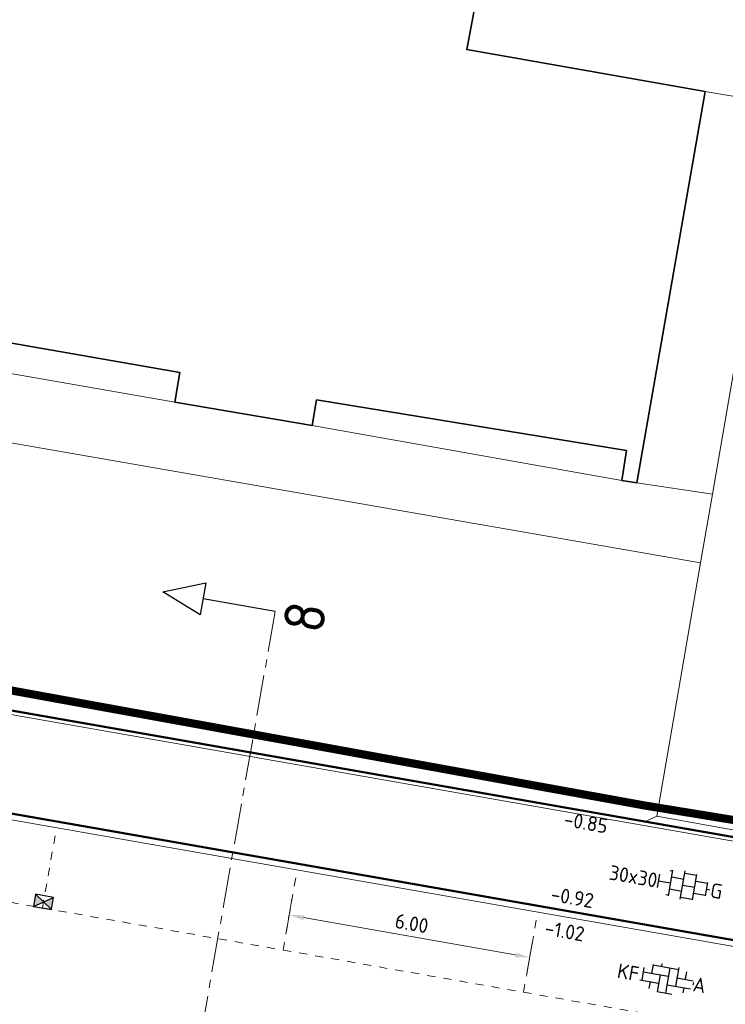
# Model space of a CAD drawing. Header units: metres. Extents: x 2514 to 227642, y 1683 to 852646.
# Tile 225 of 256: x 113734 to 113751, y 426382 to 426406. Entities that reach past the tile are written whole.
import ezdxf
from ezdxf.enums import TextEntityAlignment as Align
from ezdxf.lldxf.tags import DXFTag

# ---------------------------------------------------------------- set-up
doc = ezdxf.new("R2010")
doc.units = ezdxf.units.M
doc.linetypes.add('VW-1-1_STREEP', pattern=[2, 1, -1])
doc.linetypes.add('XX-CENTER', pattern=[8, 5, -1, 1, -1])
doc.layers.get('Defpoints').update_dxf_attribs({"color": 244, "lineweight": 35})
for name, color, linetype, lineweight in [('B-WE-GR-GROENVOORZIENING-GV', 252, 'Continuous', 18), ('B-WE-KG-GRENS_PERCEEL-GV', 252, 'KG-PERCEEL', 18), ('B-WE-OG-BEBOUWING-GV', 4, 'Continuous', 35), ('B-WE-OG-BEBOUWING_LUIFEL-GV', 252, 'Continuous', 18), ('B-WE-VH-VERHARDING_OPEN-GV', 252, 'Continuous', 18), ('B-WE-VH-VERHARDING_TEGEL-GV', 252, 'Continuous', 18), ('N-WE-KG-WERKGRENS-G', 7, 'XX-CENTER', 35), ('N-WE-RI-HWA_KOLK-S', 150, 'Continuous', 25), ('N-WE-VH-KANTOPSLUITING_ACHTERKANTBAND-G', 1, 'Continuous', 50), ('N-WE-VH-KANTOPSLUITING_OPSLUITBAND_100X200-G', 1, 'Continuous', 18), ('N-WE-VH-KANTOPSLUITING_TROTTOIRBAND_130 150-G', 2, 'Continuous', 13), ('N-WE-VH-M', 7, 'Continuous', 18), ('N-WE-VH-NAP-T18', 1, 'Continuous', 18), ('N-WE-VH-VERHARDING_BETONSTRAATSTEEN-S', 1, 'Continuous', 25), ('N-WE-VH-VERHARDING_STRAATBAKSTEEN-S', 1, 'Continuous', 5), ('N-WE-VH-VERHARDING_TEGEL-S', 1, 'Continuous', 25), ('N-WE-VW-MARKERING_LANGS_STREEP_11_010-G', 7, 'VW-1-1_STREEP', 13), ('X-XX-AL-VERWIJZING-S', 7, 'Continuous', 25), ('X-XX-AL-VERWIJZING_DOORSNEDE-G', 7, 'XX-CENTER', 18)]:
    doc.layers.add(name, color=color, linetype=linetype, lineweight=lineweight)
doc.styles.add('ISO', font='NLCS-ISO.ttf')
doc.styles.add('NLCS-ISO', font='NLCS-ISO.ttf', dxfattribs={"height": 1.8})
doc.styles.add('NLCS-ISO-M200-T18', font='NLCS-ISO.ttf', dxfattribs={"height": 0.36})
doc.styles.get("Standard").update_dxf_attribs({"font": 'romans'})
tags = doc.linetypes.add('KG-PERCEEL', pattern='A,5.5,-2,["P",Standard,S=1.8,R=0,X=-0.5,Y=-0.9],-2,5.5,-2,[5,NLCS.SHX,S=0.75,R=0,X=0,Y=0],-2', length=19).pattern_tags.tags
tags[6] = DXFTag(74, 10)
doc.dimstyles.new('NLCS-M200-T18-PIJL_L2_H1', dxfattribs={"dimscale": 0.2, "dimtxt": 2.5, "dimasz": 1.8, "dimexe": 2, "dimexo": 2, "dimgap": 0.7, "dimtad": 1, "dimzin": 0, "dimdsep": 46, "dimtxsty": 'NLCS-ISO-M200-T18', "dimcen": 0, "dimdle": 2, "dimclrd": 256, "dimclre": 256, "dimclrt": 1, "dimadec": 1, "dimazin": 0, "dimtfac": 1, "dimtdec": 3, "dimtofl": 0, "dimtmove": 0, "dimatfit": 3, "dimfxl": 2, "dimfxlon": 1, "dimtfillclr": 256, "dimtolj": 1, "dimtzin": 0, "dimlwd": -1, "dimlwe": -1, "dimarcsym": 0})

# ---------------------------------------------------------------- blocks, each defined once
blk = doc.blocks.new('SVH-TEGEL_300X300_DUN_HALFST_KL-SO')
for p, q in [((-1.84, 1.5), (-1.5, 1.5)), ((-1.5, -1.6), (-1.5, 1.6)), ((0, -1.78), (0, 1.78)), ((0, 1.5), (1.5, 1.5)), ((1.5, -1.6), (1.5, 1.6)), ((-3.08, 0.75), (-3, 0.75)), ((-3, -0.83), (-3, 0.83)), ((-3, 0), (-1.5, 0)), ((-1.5, 0.75), (0, 0.75)), ((0, 0), (1.5, 0)), ((1.5, 0.75), (3, 0.75)), ((3, -0.83), (3, 0.83)), ((3, 0), (3.39, 0)), ((-3.08, -0.75), (-3, -0.75)), ((-1.5, -0.75), (0, -0.75)), ((1.5, -0.75), (3, -0.75)), ((-1.84, -1.5), (-1.5, -1.5)), ((0, -1.5), (1.5, -1.5))]:
    blk.add_line(p, q)
at = {"style": 'NLCS-ISO'}
blk.add_attdef('FORMAAT', text='', height=1.8, dxfattribs=at).set_placement((-3.18, 0), align=Align.MIDDLE_RIGHT)
blk.add_attdef('KLEUR', text='', height=1.8, dxfattribs=at).set_placement((3.49, 0), align=Align.MIDDLE_LEFT)
at = {"style": 'NLCS-ISO', "flags": 1}
blk.add_attdef('FUNCTIE', text='', height=1.8, dxfattribs=at).set_placement((0.12, -3.58), align=Align.MIDDLE_CENTER)
blk = doc.blocks.new('SVH-BSS_KEIFORMAAT_ELLEBOOG_KL-SO-flat-29')
at = {"layer": 'N-WE-VH-VERHARDING_BETONSTRAATSTEEN-S', "ltscale": 0.2}
for p, q in [((-0.544, 0.282), (-0.599, -0.03)), ((-0.317, 0.361), (-0.355, 0.141)), ((-0.319, 0.348), (0.302, 0.238)), ((-0.101, 0.373), (-0.112, 0.311)), ((0.095, 0.275), (-0.014, -0.346)), ((0.31, 0.284), (0.229, -0.175)), ((-0.562, 0.177), (0.058, 0.068)), ((-0.148, 0.104), (-0.222, -0.316)), ((0.265, 0.032), (0.667, -0.039)), ((0.504, 0.177), (0.472, -0.005)), ((-0.645, -0.021), (-0.185, -0.102)), ((-0.392, -0.066), (-0.421, -0.231)), ((0.022, -0.139), (0.598, -0.24)), ((0.436, -0.212), (0.413, -0.339)), ((0.672, -0.082), (0.659, -0.152)), ((-0.221, -0.309), (0.144, -0.374))]:
    blk.add_line(p, q, dxfattribs=at)
at = {"layer": 'N-WE-VH-VERHARDING_BETONSTRAATSTEEN-S', "style": 'NLCS-ISO'}
blk.add_attdef('FORMAAT', text='', height=0.36, rotation=350.0136, dxfattribs=at).set_placement((-0.669, 0.118), align=Align.MIDDLE_RIGHT)
blk.add_attdef('KLEUR', text='', height=0.36, rotation=350.0136, dxfattribs=at).set_placement((0.669, -0.118), align=Align.MIDDLE_LEFT)
at = {"layer": 'N-WE-VH-VERHARDING_BETONSTRAATSTEEN-S', "style": 'NLCS-ISO', "flags": 1}
blk.add_attdef('FUNCTIE', text='', height=0.36, rotation=350.0136, dxfattribs=at).set_placement((-0.101, -0.71), align=Align.MIDDLE_CENTER)
blk = doc.blocks.new('*D651')
at = {"layer": 'Defpoints', "color": 0, "transparency": 16777216}
for p in [(113740.456, 426384.435), (113740.304, 426383.574), (113746.214, 426382.538)]:
    blk.add_point(p, dxfattribs=at)
at = {"layer": 'N-WE-VH-M', "transparency": 16777216}
for p, q in [((113740.386, 426384.041), (113740.525, 426384.829)), ((113746.01, 426383.457), (113740.81, 426384.373)), ((113746.296, 426383.001), (113746.434, 426383.789))]:
    blk.add_line(p, q, dxfattribs=at)
for points in [[(113740.821, 426384.432), (113740.8, 426384.314), (113740.456, 426384.435)], [(113746.021, 426383.516), (113746, 426383.398), (113746.365, 426383.395)]]:
    blk.add_solid(points, dxfattribs=at)
at = {"layer": 'N-WE-VH-M', "color": 1, "transparency": 16777216, "insert": (113743.466, 426384.23), "char_height": 0.36, "attachment_point": 5, "rotation": 350.0136, "style": 'NLCS-ISO-M200-T18'}
blk.add_mtext('\\A1;6.00', dxfattribs=at)
blk = doc.blocks.new('N-SRI-KOLK_STRAAT_450X300-SO')
h = blk.add_hatch(color=256)
h.dxf.hatch_style = 1
h.paths.add_polyline_path([(0, 0.75), (-1.125, 1.5), (-1.125, 0)])
h.paths.add_polyline_path([(1.125, 1.5), (0, 0.75), (1.125, 0)])
for p, q in [((-1.125, 0), (1.125, 1.5)), ((1.125, 0), (-1.125, 1.5))]:
    blk.add_line(p, q)
at = {"flags": 128}
blk.add_lwpolyline([(-1.125, 0), (1.125, 0), (1.125, 1.5), (-1.125, 1.5)], close=True, dxfattribs=at)
blk = doc.blocks.new('SAL-VERWIJZING_DOORSNEDE_BOVEN-SO')
for p, q in [((-2, 9), (0, 14)), ((0, 14), (2, 9)), ((2, 9), (-2, 9)), ((0, 0), (0, 9))]:
    blk.add_line(p, q)
at = {"lineweight": 50, "style": 'NLCS-ISO'}
blk.add_attdef('...', text='', height=5, dxfattribs=at).set_placement((-0.05, -1.19), align=Align.TOP_CENTER)

msp = doc.modelspace()

# ---------------------------------------------------------------- linework, layer by layer
at = {"layer": 'B-WE-GR-GROENVOORZIENING-GV'}
for points in [[(113752.508, 426404.369), (113750.673, 426404.686), (113748.996, 426395.066), (113750.856, 426394.782)], [(113690.031, 426403.633), (113686.693, 426404.214), (113685.604, 426397.92), (113702.409, 426394.897), (113749.204, 426386.736), (113749.492, 426386.865), (113750.565, 426393.093)]]:
    msp.add_lwpolyline(points, close=True, dxfattribs=at)
at = {"layer": 'B-WE-KG-GRENS_PERCEEL-GV', "ltscale": 0.2}
msp.add_lwpolyline([(113756.96, 426456.9), (113759.515, 426471.387), (113699.905, 426481.841), (113695.092, 426453.441), (113685.604, 426397.92), (113753.649, 426385.954), (113753.675, 426386.115)], dxfattribs=at)
at = {"layer": 'B-WE-OG-BEBOUWING-GV'}
msp.add_lwpolyline([(113722.56, 426400.427), (113737.767, 426397.777), (113737.643, 426397.047), (113741.02, 426396.469), (113741.128, 426397.1), (113748.741, 426395.854), (113748.629, 426395.122), (113748.996, 426395.066), (113750.673, 426404.686), (113744.82, 426405.714), (113745.747, 426410.65), (113746.26, 426410.56), (113749.133, 426426.186), (113740.846, 426427.731), (113740.048, 426423.455), (113719.263, 426427.008)], dxfattribs=at)
at = {"layer": 'B-WE-OG-BEBOUWING_LUIFEL-GV'}
for points in [[(113722.56, 426400.427), (113722.436, 426399.698), (113737.643, 426397.047), (113737.767, 426397.777)], [(113741.02, 426396.469), (113748.629, 426395.122), (113748.741, 426395.854), (113741.128, 426397.1)]]:
    msp.add_lwpolyline(points, close=True, dxfattribs=at)
at = {"layer": 'B-WE-VH-VERHARDING_OPEN-GV'}
msp.add_lwpolyline([(113719.263, 426427.008), (113740.048, 426423.455), (113740.846, 426427.731), (113749.133, 426426.186), (113755.892, 426424.93), (113753.303, 426409.323), (113746.26, 426410.56), (113745.747, 426410.65), (113744.82, 426405.714), (113750.673, 426404.686), (113752.508, 426404.369), (113750.856, 426394.782), (113750.565, 426393.093), (113749.492, 426386.865), (113753.675, 426386.115), (113761.883, 426436.212), (113757.049, 426437.311)], dxfattribs=at)
at = {"layer": 'B-WE-VH-VERHARDING_TEGEL-GV'}
msp.add_lwpolyline([(113700.578, 426404.308), (113690.462, 426406.093), (113690.32, 426405.306), (113690.031, 426403.633), (113750.565, 426393.093), (113750.856, 426394.782), (113748.996, 426395.066), (113748.629, 426395.122), (113748.741, 426395.854), (113741.128, 426397.1), (113741.02, 426396.469), (113737.643, 426397.047), (113737.767, 426397.777), (113722.56, 426400.427), (113722.436, 426399.698), (113719.058, 426400.276), (113719.171, 426400.937), (113703.977, 426403.686), (113703.844, 426402.938), (113700.442, 426403.54)], close=True, dxfattribs=at)
at = {"layer": 'N-WE-KG-WERKGRENS-G', "ltscale": 0.5, "const_width": 0.2, "flags": 128}
msp.add_lwpolyline([(113539.652, 426425.541), (113565.267, 426421.421), (113581.703, 426515.367), (113569.538, 426517.354), (113568.481, 426510.883), (113563.869, 426511.637), (113565.832, 426523.544), (113609.99, 426515.49), (113609.048, 426510.325), (113606.845, 426498.555), (113672.114, 426487.085), (113672.209, 426487.804), (113696.624, 426483.559), (113700.141, 426478.132), (113686.481, 426398.526), (113749.184, 426387.13), (113754.552, 426386.252), (113793.326, 426379.302)], dxfattribs=at)
at = {"layer": 'N-WE-VH-KANTOPSLUITING_ACHTERKANTBAND-G', "ltscale": 0.2}
msp.add_lwpolyline([(113672.568, 426486.984), (113695.699, 426482.95), (113699.242, 426477.951), (113685.599, 426397.892), (113793.615, 426378.943), (113797.261, 426399.649)], dxfattribs=at)
msp.add_lwpolyline([(113777.28, 426379.27), (113757.576, 426380.697), (113752.593, 426381.571, -0.414214), (113752.349, 426381.918), (113752.643, 426383.593), (113693.25, 426394.012), (113692.956, 426392.337, -0.414214), (113692.609, 426392.094), (113692.109, 426392.181), (113672.764, 426397.605)], format="xyb", dxfattribs=at)
at = {"layer": 'N-WE-VH-KANTOPSLUITING_OPSLUITBAND_100X200-G', "ltscale": 0.2}
msp.add_lwpolyline([(113672.551, 426486.885), (113695.641, 426482.859), (113699.137, 426477.927), (113685.484, 426397.811), (113793.696, 426378.827), (113797.36, 426399.632)], dxfattribs=at)
at = {"layer": 'N-WE-VH-KANTOPSLUITING_TROTTOIRBAND_130 150-G', "ltscale": 0.2}
msp.add_lwpolyline([(113693.599, 426393.798), (113752.174, 426383.523)], dxfattribs=at)
at = {"layer": 'N-WE-VW-MARKERING_LANGS_STREEP_11_010-G', "ltscale": 0.2}
for p, q in [((113693.026, 426391.868), (113752.124, 426381.501)), ((113734.394, 426384.611), (113734.74, 426386.581)), ((113740.304, 426383.574), (113740.65, 426385.544)), ((113746.214, 426382.538), (113746.56, 426384.507))]:
    msp.add_line(p, q, dxfattribs=at)
at = {"layer": 'X-XX-AL-VERWIJZING_DOORSNEDE-G', "ltscale": 0.2, "flags": 128}
msp.add_lwpolyline([(113740.112, 426391.901), (113737.126, 426374.877)], dxfattribs=at)

# ---------------------------------------------------------------- block references
at = {"layer": 'N-WE-RI-HWA_KOLK-S', "ltscale": 0.2, "xscale": 0.1999999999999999, "yscale": 0.1999999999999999, "zscale": 0.1999999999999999, "rotation": 350.0500476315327}
msp.add_blockref('N-SRI-KOLK_STRAAT_450X300-SO', (113734.394, 426384.611), dxfattribs=at)
at = {"layer": 'N-WE-VH-VERHARDING_STRAATBAKSTEEN-S', "ltscale": 0.2}
msp.add_blockref('SVH-BSS_KEIFORMAAT_ELLEBOOG_KL-SO-flat-29', (113749.716, 426382.861), dxfattribs=at).add_auto_attribs({'FORMAAT': 'KF', 'KLEUR': 'A'})
at = {"layer": 'N-WE-VH-VERHARDING_TEGEL-S', "xscale": 0.2, "yscale": 0.2, "zscale": 0.2, "rotation": 350.013562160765}
msp.add_blockref('SVH-TEGEL_300X300_DUN_HALFST_KL-SO', (113750.123, 426385.173), dxfattribs=at).add_auto_attribs({'FORMAAT': '30x30', 'KLEUR': 'G'})
at = {"layer": 'X-XX-AL-VERWIJZING-S', "ltscale": 0.2, "xscale": 0.2, "yscale": 0.2, "zscale": 0.2, "rotation": 80.05004763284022}
msp.add_blockref('SAL-VERWIJZING_DOORSNEDE_BOVEN-SO', (113740.112, 426391.901), dxfattribs=at).add_auto_attribs({'...': '8'})

# ---------------------------------------------------------------- texts
at = {"layer": 'N-WE-VH-NAP-T18', "style": 'ISO'}
for s, p in [('-0.85', (113747.184, 426386.625)), ('-0.92', (113746.861, 426384.784)), ('-1.02', (113746.714, 426383.95))]:
    msp.add_text(s, height=0.36, rotation=350.05, dxfattribs=at).set_placement(p)

# ---------------------------------------------------------------- dimensions: what is measured, and where the dimension line sits
at = {"layer": 'N-WE-VH-M'}
dim = msp.add_linear_dim(base=(113740.456, 426384.435), p1=(113746.214, 426382.538), p2=(113740.304, 426383.574), angle=350.0136, dimstyle='NLCS-M200-T18-PIJL_L2_H1', override={"dimclrt": 1}, dxfattribs=at)
dim.commit()
dim.dimension.update_dxf_attribs({"geometry": '*D651', "text_midpoint": (113743.466, 426384.23)})

doc.saveas('drawing.dxf')
